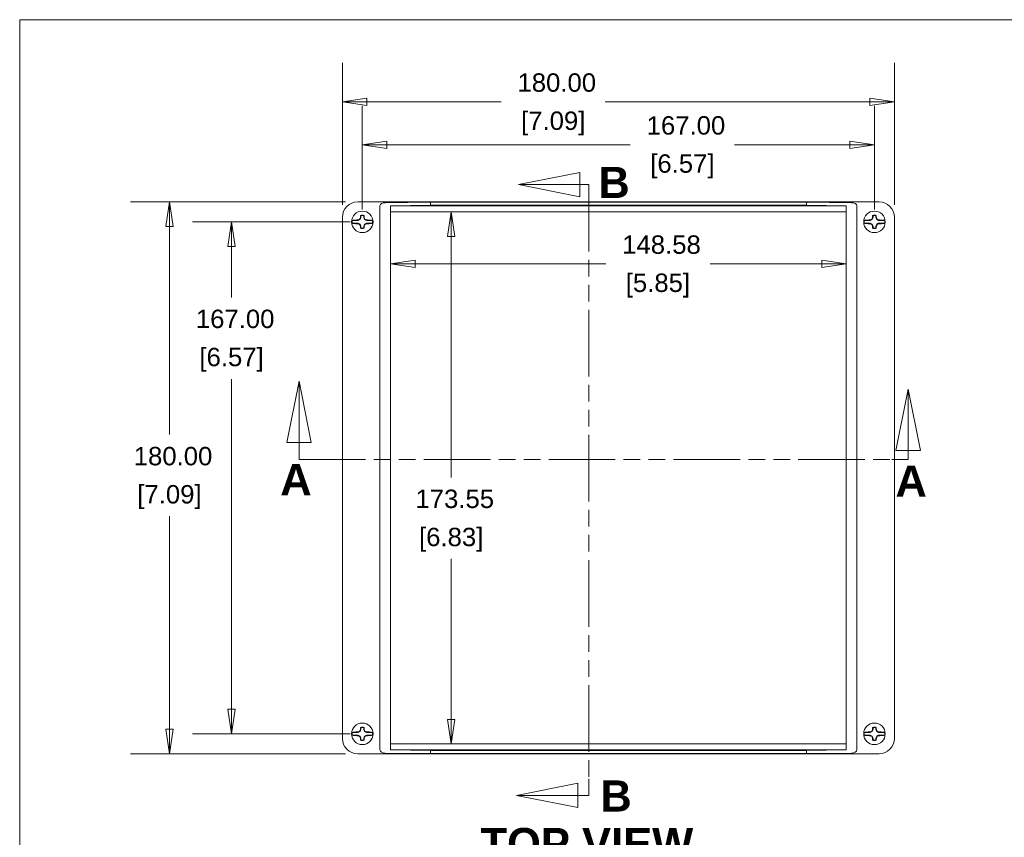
# Model space of a CAD drawing. Header units: millimetres. Extents: x 18 to 1100, y 18 to 846.
# Tile 13 of 25: x 30 to 351, y 567 to 834. Entities that reach past the tile are written whole.
import ezdxf

# ---------------------------------------------------------------- set-up
doc = ezdxf.new("R2010")
doc.units = ezdxf.units.MM
doc.header["$LTSCALE"] = 4
doc.linetypes.add('DOUBLE_DASH_CHAIN', pattern=[1.2403, 0.6614, -0.0827, 0.1654, -0.0827, 0.1654, -0.0827])
for name, color, linetype, lineweight in [('Dimension (ANSI)', 7, 'Continuous', 9), ('Section Line (ANSI)', 7, 'DOUBLE_DASH_CHAIN', 9), ('Sketch Geometry (ANSI)', 7, 'Continuous', 9), ('Symbol (ANSI)', 7, 'Continuous', 9), ('Visible (ANSI)', 7, 'Continuous', 9)]:
    doc.layers.add(name, color=color, linetype=linetype, lineweight=lineweight)
doc.styles.add('Label Text (ANSI)', font='arialbd.ttf')
doc.styles.add('Note Text (ANSI)', font='arial.ttf')
doc.dimstyles.new('Default - mm (ANSI)', dxfattribs={"dimscale": 4, "dimtxt": 1.5, "dimasz": 2, "dimexe": 3.175, "dimexo": 1, "dimgap": 0.8, "dimtad": 0, "dimtih": 1, "dimtoh": 1, "dimrnd": 1e-08, "dimzin": 4, "dimdsep": 46, "dimtxsty": 'Note Text (ANSI)', "dimblk": 'Filled-1', "dimcen": 0.09, "dimdle": 10, "dimclrd": 256, "dimclre": 256, "dimclrt": 256, "dimadec": 1, "dimazin": 0, "dimtfac": 2.032, "dimtofl": 0, "dimtmove": 0, "dimatfit": 3, "dimfxl": 1, "dimtolj": 1, "dimtzin": 0, "dimlwd": -1, "dimlwe": -1, "dimarcsym": 0})

# ---------------------------------------------------------------- blocks, each defined once
blk = doc.blocks.new('2dTransSection0')
at = {"layer": 'Section Line (ANSI)', "linetype": 'Continuous'}
for p, q in [((53.171, 195.948), (48.171, 194.948)), ((53.171, 193.948), (53.171, 195.948)), ((53.171, 194.948), (48.171, 194.948)), ((48.171, 194.948), (53.171, 193.948)), ((53.895, 194.948), (53.171, 194.948)), ((53.895, 194.948), (53.895, 193.612)), ((52.994, 146.147), (47.994, 145.147)), ((52.994, 144.147), (52.994, 146.147)), ((53.895, 146.482), (53.895, 145.147)), ((52.994, 145.147), (47.994, 145.147)), ((47.994, 145.147), (52.994, 144.147)), ((53.895, 145.147), (52.994, 145.147))]:
    blk.add_line(p, q, dxfattribs=at)
at = {"layer": 'Section Line (ANSI)', "linetype": 'DOUBLE_DASH_CHAIN', "ltscale": 2.056593}
blk.add_line((53.895, 194.948), (53.895, 145.147), dxfattribs=at)
at = {"layer": 'Section Line (ANSI)', "linetype": 'Continuous', "flags": 128}
for points in [[(53.171, 195.948), (48.171, 194.948), (53.171, 193.948), (53.171, 195.948)], [(52.994, 146.147), (47.994, 145.147), (52.994, 144.147), (52.994, 146.147)]]:
    blk.add_lwpolyline(points, dxfattribs=at)
at = {"layer": 'Section Line (ANSI)'}
for points in [[(53.171, 195.948), (48.171, 194.948), (53.171, 193.948), (53.171, 195.948)], [(52.994, 146.147), (47.994, 145.147), (52.994, 144.147), (52.994, 146.147)]]:
    blk.add_solid(points, dxfattribs=at)
at = {"layer": 'Section Line (ANSI)', "char_height": 2.54, "attachment_point": 7, "style": 'Label Text (ANSI)'}
for insert in [(54.671, 193.86), (54.832, 143.825)]:
    blk.add_mtext('B', dxfattribs=dict(at, insert=insert))
blk = doc.blocks.new('2dTransSection1')
at = {"layer": 'Section Line (ANSI)', "linetype": 'Continuous'}
for p, q in [((30.27, 178.931), (29.27, 173.931)), ((30.27, 173.931), (30.27, 178.931)), ((31.27, 173.931), (30.27, 178.931)), ((79.933, 178.265), (78.933, 173.265)), ((79.933, 173.265), (79.933, 178.265)), ((80.933, 173.265), (79.933, 178.265)), ((29.27, 173.931), (31.27, 173.931)), ((30.27, 172.546), (30.27, 173.931)), ((78.933, 173.265), (80.933, 173.265)), ((79.933, 172.546), (79.933, 173.265)), ((30.27, 172.546), (31.599, 172.546)), ((78.605, 172.546), (79.933, 172.546))]:
    blk.add_line(p, q, dxfattribs=at)
at = {"layer": 'Section Line (ANSI)', "linetype": 'DOUBLE_DASH_CHAIN', "ltscale": 2.051067}
blk.add_line((30.27, 172.546), (79.933, 172.546), dxfattribs=at)
at = {"layer": 'Section Line (ANSI)', "linetype": 'Continuous', "flags": 128}
for points in [[(31.27, 173.931), (30.27, 178.931), (29.27, 173.931), (31.27, 173.931)], [(80.933, 173.265), (79.933, 178.265), (78.933, 173.265), (80.933, 173.265)]]:
    blk.add_lwpolyline(points, dxfattribs=at)
at = {"layer": 'Section Line (ANSI)'}
for points in [[(31.27, 173.931), (30.27, 178.931), (29.27, 173.931), (31.27, 173.931)], [(80.933, 173.265), (79.933, 178.265), (78.933, 173.265), (80.933, 173.265)]]:
    blk.add_solid(points, dxfattribs=at)
at = {"layer": 'Section Line (ANSI)', "char_height": 2.54, "attachment_point": 7, "style": 'Label Text (ANSI)'}
for insert in [(28.74, 169.622), (78.889, 169.501)]:
    blk.add_mtext('A', dxfattribs=dict(at, insert=insert))
blk = doc.blocks.new('Filled-1')
at = {"color": 0}
for p, q in [((0, 0), (-1, 0.15)), ((-1, 0.15), (-1, -0.15)), ((-1, 0), (0, 0)), ((-1, -0.15), (0, 0))]:
    blk.add_line(p, q, dxfattribs=at)
at = {"color": 0, "flags": 128}
blk.add_lwpolyline([(-1, -0.15), (0, 0), (-1, 0.15), (-1, -0.15)], dxfattribs=at)
at = {"color": 0}
blk.add_solid([(-1, -0.15), (0, 0), (-1, 0.15), (-1, -0.15)], dxfattribs=at)
blk = doc.blocks.new('*D15')
at = {"layer": 'Defpoints', "color": 0, "transparency": 16777216}
for p in [(135.22, 806.78), (135.22, 769.16), (315.22, 769.16)]:
    blk.add_point(p, dxfattribs=at)
at = {"layer": 'Dimension (ANSI)', "transparency": 16777216}
for p, q in [((135.22, 773.16), (135.22, 819.48)), ((315.22, 773.16), (315.22, 819.48)), ((143.22, 806.78), (186.99, 806.78)), ((307.22, 806.78), (220.95, 806.78))]:
    blk.add_line(p, q, dxfattribs=at)
at = {"layer": 'Dimension (ANSI)', "transparency": 16777216, "xscale": 8, "yscale": 8, "zscale": 8, "rotation": 180}
blk.add_blockref('Filled-1', (135.22, 806.78), dxfattribs=at)
at = {"layer": 'Dimension (ANSI)', "transparency": 16777216, "xscale": 8, "yscale": 8, "zscale": 8}
blk.add_blockref('Filled-1', (315.22, 806.78), dxfattribs=at)
at = {"layer": 'Dimension (ANSI)', "transparency": 16777216, "char_height": 6, "attachment_point": 5, "style": 'Note Text (ANSI)'}
for s, insert in [('\\A1; 180.00', (203.97, 813.05)), ('\\A1;[7.09]', (203.97, 799.74))]:
    blk.add_mtext(s, dxfattribs=dict(at, insert=insert))
blk = doc.blocks.new('*D16')
at = {"layer": 'Defpoints', "color": 0, "transparency": 16777216}
for p in [(140.22, 774.15), (78.84, 594.15), (140.22, 594.15)]:
    blk.add_point(p, dxfattribs=at)
at = {"layer": 'Dimension (ANSI)', "transparency": 16777216}
for p, q in [((136.22, 774.15), (66.14, 774.15)), ((78.84, 766.15), (78.84, 698.24)), ((78.84, 602.15), (78.84, 671.62)), ((136.22, 594.15), (66.14, 594.15))]:
    blk.add_line(p, q, dxfattribs=at)
at = {"layer": 'Dimension (ANSI)', "transparency": 16777216, "xscale": 8, "yscale": 8, "zscale": 8}
for p, rotation in [((78.84, 774.15), 90), ((78.84, 594.15), 270)]:
    blk.add_blockref('Filled-1', p, dxfattribs=dict(at, rotation=rotation))
at = {"layer": 'Dimension (ANSI)', "transparency": 16777216, "char_height": 6, "attachment_point": 5, "style": 'Note Text (ANSI)'}
for s, insert in [('\\A1; 180.00', (78.84, 691.2)), ('\\A1;[7.09]', (78.84, 677.89))]:
    blk.add_mtext(s, dxfattribs=dict(at, insert=insert))
blk = doc.blocks.new('*D31')
at = {"layer": 'Defpoints', "color": 0, "transparency": 16777216}
for p in [(308.72, 792.81), (141.72, 767.65), (308.72, 767.65)]:
    blk.add_point(p, dxfattribs=at)
at = {"layer": 'Dimension (ANSI)', "transparency": 16777216}
for p, q in [((141.72, 771.65), (141.72, 805.51)), ((308.72, 771.65), (308.72, 805.51)), ((149.72, 792.81), (229.11, 792.81)), ((300.72, 792.81), (263.07, 792.81))]:
    blk.add_line(p, q, dxfattribs=at)
at = {"layer": 'Dimension (ANSI)', "transparency": 16777216, "xscale": 8, "yscale": 8, "zscale": 8, "rotation": 180}
blk.add_blockref('Filled-1', (141.72, 792.81), dxfattribs=at)
at = {"layer": 'Dimension (ANSI)', "transparency": 16777216, "xscale": 8, "yscale": 8, "zscale": 8}
blk.add_blockref('Filled-1', (308.72, 792.81), dxfattribs=at)
at = {"layer": 'Dimension (ANSI)', "transparency": 16777216, "char_height": 6, "attachment_point": 5, "style": 'Note Text (ANSI)'}
for s, insert in [('\\A1; 167.00', (246.09, 799.08)), ('\\A1;[6.57]', (246.09, 785.77))]:
    blk.add_mtext(s, dxfattribs=dict(at, insert=insert))
blk = doc.blocks.new('*D32')
at = {"layer": 'Defpoints', "color": 0, "transparency": 16777216}
for p in [(141.72, 767.65), (99.09, 600.65), (141.72, 600.65)]:
    blk.add_point(p, dxfattribs=at)
at = {"layer": 'Dimension (ANSI)', "transparency": 16777216}
for p, q in [((137.72, 767.65), (86.39, 767.65)), ((99.09, 759.65), (99.09, 743.01)), ((99.09, 608.65), (99.09, 716.39)), ((137.72, 600.65), (86.39, 600.65))]:
    blk.add_line(p, q, dxfattribs=at)
at = {"layer": 'Dimension (ANSI)', "transparency": 16777216, "xscale": 8, "yscale": 8, "zscale": 8}
for p, rotation in [((99.09, 767.65), 90), ((99.09, 600.65), 270)]:
    blk.add_blockref('Filled-1', p, dxfattribs=dict(at, rotation=rotation))
at = {"layer": 'Dimension (ANSI)', "transparency": 16777216, "char_height": 6, "attachment_point": 5, "style": 'Note Text (ANSI)'}
for s, insert in [('\\A1; 167.00', (99.09, 735.97)), ('\\A1;[6.57]', (99.09, 722.66))]:
    blk.add_mtext(s, dxfattribs=dict(at, insert=insert))
blk = doc.blocks.new('*D50')
at = {"layer": 'Defpoints', "color": 0, "transparency": 16777216}
for p in [(150.93, 759.35), (299.51, 759.35), (299.51, 753.93)]:
    blk.add_point(p, dxfattribs=at)
at = {"layer": 'Dimension (ANSI)', "transparency": 16777216}
for p, q in [((158.93, 753.93), (221.11, 753.93)), ((291.51, 753.93), (255.11, 753.93))]:
    blk.add_line(p, q, dxfattribs=at)
at = {"layer": 'Dimension (ANSI)', "transparency": 16777216, "xscale": 8, "yscale": 8, "zscale": 8, "rotation": 180}
blk.add_blockref('Filled-1', (150.93, 753.93), dxfattribs=at)
at = {"layer": 'Dimension (ANSI)', "transparency": 16777216, "xscale": 8, "yscale": 8, "zscale": 8}
blk.add_blockref('Filled-1', (299.51, 753.93), dxfattribs=at)
at = {"layer": 'Dimension (ANSI)', "transparency": 16777216, "char_height": 6, "attachment_point": 5, "style": 'Note Text (ANSI)'}
for s, insert in [('\\A1; 148.58', (238.11, 760.19)), ('\\A1;[5.85]', (238.11, 746.88))]:
    blk.add_mtext(s, dxfattribs=dict(at, insert=insert))
blk = doc.blocks.new('*D51')
at = {"layer": 'Defpoints', "color": 0, "transparency": 16777216}
for p in [(169.5, 770.93), (169.5, 597.38), (170.7, 597.38)]:
    blk.add_point(p, dxfattribs=at)
at = {"layer": 'Dimension (ANSI)', "transparency": 16777216}
for p, q in [((170.7, 762.93), (170.7, 684.31)), ((170.7, 605.38), (170.7, 657.69))]:
    blk.add_line(p, q, dxfattribs=at)
at = {"layer": 'Dimension (ANSI)', "transparency": 16777216, "xscale": 8, "yscale": 8, "zscale": 8}
for p, rotation in [((170.7, 770.93), 90), ((170.7, 597.38), 270)]:
    blk.add_blockref('Filled-1', p, dxfattribs=dict(at, rotation=rotation))
at = {"layer": 'Dimension (ANSI)', "transparency": 16777216, "char_height": 6, "attachment_point": 5, "style": 'Note Text (ANSI)'}
for s, insert in [('\\A1; 173.55', (170.7, 677.27)), ('\\A1;[6.83]', (170.7, 663.96))]:
    blk.add_mtext(s, dxfattribs=dict(at, insert=insert))
blk = doc.blocks.new('Borders Hammond border')
at = {"layer": 'Sketch Geometry (ANSI)'}
for p, q in [((271.9, 208.4), (7.5, 208.4)), ((7.5, 208.4), (7.5, 7.5))]:
    blk.add_line(p, q, dxfattribs=at)

msp = doc.modelspace()

# ---------------------------------------------------------------- linework, layer by layer
at = {"layer": 'Visible (ANSI)'}
for p, q in [((310.2197, 774.1543), (140.2182, 774.1543)), ((149.1654, 773.9096), (163.9181, 774.0583)), ((163.9181, 774.0583), (286.5198, 774.0583)), ((163.9181, 774.0583), (163.9181, 773.0583)), ((286.5198, 774.0583), (301.2724, 773.9096)), ((286.5198, 774.0583), (286.5198, 773.0583)), ((147.4636, 595.3988), (147.4636, 772.9098)), ((163.9181, 773.0583), (150.9277, 772.9274)), ((150.9277, 772.9274), (150.9277, 770.9274)), ((299.5102, 772.9274), (150.9277, 772.9274)), ((150.9277, 770.9274), (299.5102, 770.9274)), ((150.9277, 770.9274), (150.9364, 770.9187)), ((150.9277, 770.9274), (150.9277, 597.3812)), ((299.5014, 770.9187), (150.9364, 770.9187)), ((150.9364, 770.9187), (150.9364, 597.39)), ((286.5198, 773.0583), (163.9181, 773.0583)), ((299.5102, 772.9274), (286.5198, 773.0583)), ((299.5102, 770.9274), (299.5014, 770.9187)), ((299.5014, 597.39), (299.5014, 770.9187)), ((299.5102, 772.9274), (299.5102, 770.9274)), ((299.5102, 770.9274), (299.5102, 597.3812)), ((302.9743, 772.9098), (302.9743, 595.3988)), ((135.2189, 769.1551), (135.2189, 599.1535)), ((138.4126, 768.103), (140.3488, 768.103)), ((140.3126, 768.266), (140.3488, 768.103)), ((140.3488, 768.103), (140.9766, 768.3967)), ((140.8504, 768.5229), (140.9766, 768.3967)), ((140.9766, 768.3967), (141.2703, 769.0245)), ((141.1073, 769.0607), (141.2703, 769.0245)), ((141.2703, 769.0245), (141.2703, 769.6276)), ((142.1676, 769.6276), (142.1676, 769.0245)), ((142.3306, 769.0607), (142.1676, 769.0245)), ((142.1676, 769.0245), (142.4613, 768.3967)), ((142.5875, 768.5229), (142.4613, 768.3967)), ((142.4613, 768.3967), (143.0891, 768.103)), ((143.1253, 768.266), (143.0891, 768.103)), ((145.0253, 768.103), (143.0891, 768.103)), ((305.4126, 768.103), (307.3488, 768.103)), ((307.3126, 768.266), (307.3488, 768.103)), ((307.3488, 768.103), (307.9766, 768.3967)), ((307.8504, 768.5229), (307.9766, 768.3967)), ((307.9766, 768.3967), (308.2703, 769.0245)), ((308.1073, 769.0607), (308.2703, 769.0245)), ((308.2703, 769.0245), (308.2703, 769.6276)), ((309.1676, 769.6276), (309.1676, 769.0245)), ((309.3306, 769.0607), (309.1676, 769.0245)), ((309.1676, 769.0245), (309.4613, 768.3967)), ((309.5875, 768.5229), (309.4613, 768.3967)), ((309.4613, 768.3967), (310.0891, 768.103)), ((310.1253, 768.266), (310.0891, 768.103)), ((312.0253, 768.103), (310.0891, 768.103)), ((315.2189, 599.1535), (315.2189, 769.1551)), ((138.4126, 767.2056), (140.3488, 767.2056)), ((140.3126, 767.0427), (140.3488, 767.2056)), ((140.9766, 766.9119), (140.3488, 767.2056)), ((140.8504, 766.7857), (140.9766, 766.9119)), ((141.2703, 766.2842), (140.9766, 766.9119)), ((141.1073, 766.2479), (141.2703, 766.2842)), ((141.2703, 765.681), (141.2703, 766.2842)), ((142.4613, 766.9119), (142.1676, 766.2842)), ((142.3306, 766.2479), (142.1676, 766.2842)), ((142.1676, 766.2842), (142.1676, 765.681)), ((143.0891, 767.2056), (142.4613, 766.9119)), ((142.5875, 766.7857), (142.4613, 766.9119)), ((145.0253, 767.2056), (143.0891, 767.2056)), ((143.1253, 767.0427), (143.0891, 767.2056)), ((305.4126, 767.2056), (307.3488, 767.2056)), ((307.3126, 767.0427), (307.3488, 767.2056)), ((307.9766, 766.9119), (307.3488, 767.2056)), ((307.8504, 766.7857), (307.9766, 766.9119)), ((308.2703, 766.2842), (307.9766, 766.9119)), ((308.1073, 766.2479), (308.2703, 766.2842)), ((308.2703, 765.681), (308.2703, 766.2842)), ((309.4613, 766.9119), (309.1676, 766.2842)), ((309.3306, 766.2479), (309.1676, 766.2842)), ((309.1676, 766.2842), (309.1676, 765.681)), ((310.0891, 767.2056), (309.4613, 766.9119)), ((309.5875, 766.7857), (309.4613, 766.9119)), ((312.0253, 767.2056), (310.0891, 767.2056)), ((310.1253, 767.0427), (310.0891, 767.2056)), ((138.4126, 601.103), (140.3488, 601.103)), ((140.3126, 601.266), (140.3488, 601.103)), ((140.3488, 601.103), (140.9766, 601.3967)), ((140.8504, 601.5229), (140.9766, 601.3967)), ((140.9766, 601.3967), (141.2703, 602.0245)), ((141.1073, 602.0607), (141.2703, 602.0245)), ((141.2703, 602.0245), (141.2703, 602.6276)), ((142.1676, 602.6276), (142.1676, 602.0245)), ((142.3306, 602.0607), (142.1676, 602.0245)), ((142.1676, 602.0245), (142.4613, 601.3967)), ((142.5875, 601.5229), (142.4613, 601.3967)), ((142.4613, 601.3967), (143.0891, 601.103)), ((143.1253, 601.266), (143.0891, 601.103)), ((145.0253, 601.103), (143.0891, 601.103)), ((305.4126, 601.103), (307.3488, 601.103)), ((307.3126, 601.266), (307.3488, 601.103)), ((307.3488, 601.103), (307.9766, 601.3967)), ((307.8504, 601.5229), (307.9766, 601.3967)), ((307.9766, 601.3967), (308.2703, 602.0245)), ((308.1073, 602.0607), (308.2703, 602.0245)), ((308.2703, 602.0245), (308.2703, 602.6276)), ((309.1676, 602.6276), (309.1676, 602.0245)), ((309.3306, 602.0607), (309.1676, 602.0245)), ((309.1676, 602.0245), (309.4613, 601.3967)), ((309.5875, 601.5229), (309.4613, 601.3967)), ((309.4613, 601.3967), (310.0891, 601.103)), ((310.1253, 601.266), (310.0891, 601.103)), ((312.0253, 601.103), (310.0891, 601.103)), ((138.4126, 600.2056), (140.3488, 600.2056)), ((140.3126, 600.0427), (140.3488, 600.2056)), ((140.9766, 599.9119), (140.3488, 600.2056)), ((140.8504, 599.7857), (140.9766, 599.9119)), ((141.2703, 599.2842), (140.9766, 599.9119)), ((141.1073, 599.2479), (141.2703, 599.2842)), ((141.2703, 598.681), (141.2703, 599.2842)), ((142.4613, 599.9119), (142.1676, 599.2842)), ((142.3306, 599.2479), (142.1676, 599.2842)), ((142.1676, 599.2842), (142.1676, 598.681)), ((143.0891, 600.2056), (142.4613, 599.9119)), ((142.5875, 599.7857), (142.4613, 599.9119)), ((145.0253, 600.2056), (143.0891, 600.2056)), ((143.1253, 600.0427), (143.0891, 600.2056)), ((150.9277, 597.3812), (150.9364, 597.39)), ((150.9277, 597.3812), (150.9277, 595.3812)), ((299.5102, 597.3812), (150.9277, 597.3812)), ((150.9364, 597.39), (299.5014, 597.39)), ((299.5102, 597.3812), (299.5014, 597.39)), ((299.5102, 597.3812), (299.5102, 595.3812)), ((305.4126, 600.2056), (307.3488, 600.2056)), ((307.3126, 600.0427), (307.3488, 600.2056)), ((307.9766, 599.9119), (307.3488, 600.2056)), ((307.8504, 599.7857), (307.9766, 599.9119)), ((308.2703, 599.2842), (307.9766, 599.9119)), ((308.1073, 599.2479), (308.2703, 599.2842)), ((308.2703, 598.681), (308.2703, 599.2842)), ((309.4613, 599.9119), (309.1676, 599.2842)), ((309.3306, 599.2479), (309.1676, 599.2842)), ((309.1676, 599.2842), (309.1676, 598.681)), ((310.0891, 600.2056), (309.4613, 599.9119)), ((309.5875, 599.7857), (309.4613, 599.9119)), ((312.0253, 600.2056), (310.0891, 600.2056)), ((310.1253, 600.0427), (310.0891, 600.2056)), ((140.2182, 594.1543), (310.2197, 594.1543)), ((163.9181, 594.2503), (149.1654, 594.399)), ((150.9277, 595.3812), (299.5102, 595.3812)), ((163.9181, 595.2503), (150.9277, 595.3812)), ((286.5198, 595.2503), (163.9181, 595.2503)), ((163.9181, 594.2503), (163.9181, 595.2503)), ((286.5198, 594.2503), (163.9181, 594.2503)), ((299.5102, 595.3812), (286.5198, 595.2503)), ((286.5198, 594.2503), (286.5198, 595.2503)), ((301.2724, 594.399), (286.5198, 594.2503))]:
    msp.add_line(p, q, dxfattribs=at)
for centre in [(141.7189, 767.6543), (308.7189, 767.6543), (141.7189, 600.6543), (308.7189, 600.6543)]:
    msp.add_circle(centre, 3.5, dxfattribs=at)
for centre, radius, start, end in [((141.7189, 767.6543), 3.3366, 172.272122, 187.727878), ((141.7189, 767.6543), 2.1731, 74.024093, 105.975907), ((141.7189, 767.6543), 2.0237, 77.190381, 102.809619), ((141.7189, 767.6543), 3.3366, 352.272122, 7.727878), ((308.7189, 767.6543), 3.3366, 172.272122, 187.727878), ((308.7189, 767.6543), 2.1731, 74.024093, 105.975907), ((308.7189, 767.6543), 2.0237, 77.190381, 102.809619), ((308.7189, 767.6543), 3.3366, 352.272122, 7.727878), ((141.7189, 767.6543), 2.1731, 254.024093, 285.975907), ((141.7189, 767.6543), 2.0237, 257.190381, 282.809619), ((308.7189, 767.6543), 2.1731, 254.024093, 285.975907), ((308.7189, 767.6543), 2.0237, 257.190381, 282.809619), ((141.7189, 600.6543), 3.3366, 172.272122, 187.727878), ((141.7189, 600.6543), 2.1731, 74.024093, 105.975907), ((141.7189, 600.6543), 2.0237, 77.190381, 102.809619), ((141.7189, 600.6543), 3.3366, 352.272122, 7.727878), ((308.7189, 600.6543), 3.3366, 172.272122, 187.727878), ((308.7189, 600.6543), 2.1731, 74.024093, 105.975907), ((308.7189, 600.6543), 2.0237, 77.190381, 102.809619), ((308.7189, 600.6543), 3.3366, 352.272122, 7.727878), ((141.7189, 600.6543), 2.1731, 254.024093, 285.975907), ((141.7189, 600.6543), 2.0237, 257.190381, 282.809619), ((308.7189, 600.6543), 2.1731, 254.024093, 285.975907), ((308.7189, 600.6543), 2.0237, 257.190381, 282.809619)]:
    msp.add_arc(centre, radius, start, end, dxfattribs=at)
for centre, major_axis, ratio, start_param, end_param in [((140.2197, 769.1535), (-3.5366, 3.5366), 0.99969546, 5.49793944, 7.06843118), ((149.1957, 772.9098), (-1.7321, 0), 0.57735027, 4.72984227, 6.28318531), ((301.2422, 772.9098), (1.7321, 0), 0.57735027, 0, 1.55334303), ((310.2182, 769.1535), (3.5366, 3.5366), 0.99969546, 5.49793944, 7.06843118), ((141.7189, 765.5979), (15.4291, 0), 0.17364818, 1.66207457, 1.70544736), ((142.3691, 766.2646), (14.0318, 6.5649), 0.17364818, 1.59782388, 1.63634094), ((143.1087, 767.0041), (6.5649, 14.0318), 0.17364818, 1.50525172, 1.54376877), ((143.7754, 767.6543), (0, 15.4291), 0.17364818, 1.43614529, 1.47951809), ((139.6625, 767.6543), (0, -15.4291), 0.17364818, 1.66207457, 1.70544736), ((140.3292, 767.0041), (6.5649, -14.0318), 0.17364818, 1.59782388, 1.63634094), ((141.0687, 766.2646), (14.0318, -6.5649), 0.17364818, 1.50525172, 1.54376877), ((141.7189, 765.5979), (15.4291, 0), 0.17364818, 1.43614529, 1.47951809), ((308.7189, 765.5979), (15.4291, 0), 0.17364818, 1.66207457, 1.70544736), ((309.3691, 766.2646), (14.0318, 6.5649), 0.17364818, 1.59782388, 1.63634094), ((310.1087, 767.0041), (6.5649, 14.0318), 0.17364818, 1.50525172, 1.54376877), ((310.7754, 767.6543), (0, 15.4291), 0.17364818, 1.43614529, 1.47951809), ((306.6625, 767.6543), (0, -15.4291), 0.17364818, 1.66207457, 1.70544736), ((307.3292, 767.0041), (6.5649, -14.0318), 0.17364818, 1.59782388, 1.63634094), ((308.0687, 766.2646), (14.0318, -6.5649), 0.17364818, 1.50525172, 1.54376877), ((308.7189, 765.5979), (15.4291, 0), 0.17364818, 1.43614529, 1.47951809), ((141.7189, 769.7107), (-15.4291, 0), 0.17364818, 1.43614529, 1.47951809), ((142.3691, 769.0441), (-14.0318, 6.5649), 0.17364818, 1.50525172, 1.54376877), ((143.1087, 768.3045), (-6.5649, 14.0318), 0.17364818, 1.59782388, 1.63634094), ((143.7754, 767.6543), (0, 15.4291), 0.17364818, 1.66207457, 1.70544736), ((139.6625, 767.6543), (0, -15.4291), 0.17364818, 1.43614529, 1.47951809), ((140.3292, 768.3045), (-6.5649, -14.0318), 0.17364818, 1.50525172, 1.54376877), ((141.0687, 769.0441), (-14.0318, -6.5649), 0.17364818, 1.59782388, 1.63634094), ((141.7189, 769.7107), (-15.4291, 0), 0.17364818, 1.66207457, 1.70544736), ((308.7189, 769.7107), (-15.4291, 0), 0.17364818, 1.43614529, 1.47951809), ((309.3691, 769.0441), (-14.0318, 6.5649), 0.17364818, 1.50525172, 1.54376877), ((310.1087, 768.3045), (-6.5649, 14.0318), 0.17364818, 1.59782388, 1.63634094), ((310.7754, 767.6543), (0, 15.4291), 0.17364818, 1.66207457, 1.70544736), ((306.6625, 767.6543), (0, -15.4291), 0.17364818, 1.43614529, 1.47951809), ((307.3292, 768.3045), (-6.5649, -14.0318), 0.17364818, 1.50525172, 1.54376877), ((308.0687, 769.0441), (-14.0318, -6.5649), 0.17364818, 1.59782388, 1.63634094), ((308.7189, 769.7107), (-15.4291, 0), 0.17364818, 1.66207457, 1.70544736), ((141.7189, 598.5979), (15.4291, 0), 0.17364818, 1.66207457, 1.70544736), ((142.3691, 599.2646), (14.0318, 6.5649), 0.17364818, 1.59782388, 1.63634094), ((143.1087, 600.0041), (6.5649, 14.0318), 0.17364818, 1.50525172, 1.54376877), ((143.7754, 600.6543), (0, 15.4291), 0.17364818, 1.43614529, 1.47951809), ((139.6625, 600.6543), (0, -15.4291), 0.17364818, 1.66207457, 1.70544736), ((140.3292, 600.0041), (6.5649, -14.0318), 0.17364818, 1.59782388, 1.63634094), ((141.0687, 599.2646), (14.0318, -6.5649), 0.17364818, 1.50525172, 1.54376877), ((141.7189, 598.5979), (15.4291, 0), 0.17364818, 1.43614529, 1.47951809), ((308.7189, 598.5979), (15.4291, 0), 0.17364818, 1.66207457, 1.70544736), ((309.3691, 599.2646), (14.0318, 6.5649), 0.17364818, 1.59782388, 1.63634094), ((310.1087, 600.0041), (6.5649, 14.0318), 0.17364818, 1.50525172, 1.54376877), ((310.7754, 600.6543), (0, 15.4291), 0.17364818, 1.43614529, 1.47951809), ((306.6625, 600.6543), (0, -15.4291), 0.17364818, 1.66207457, 1.70544736), ((307.3292, 600.0041), (6.5649, -14.0318), 0.17364818, 1.59782388, 1.63634094), ((308.0687, 599.2646), (14.0318, -6.5649), 0.17364818, 1.50525172, 1.54376877), ((308.7189, 598.5979), (15.4291, 0), 0.17364818, 1.43614529, 1.47951809), ((140.2197, 599.1551), (-3.5366, -3.5366), 0.99969546, 5.49793944, 7.06843118), ((141.7189, 602.7107), (-15.4291, 0), 0.17364818, 1.43614529, 1.47951809), ((142.3691, 602.0441), (-14.0318, 6.5649), 0.17364818, 1.50525172, 1.54376877), ((143.1087, 601.3045), (-6.5649, 14.0318), 0.17364818, 1.59782388, 1.63634094), ((143.7754, 600.6543), (0, 15.4291), 0.17364818, 1.66207457, 1.70544736), ((139.6625, 600.6543), (0, -15.4291), 0.17364818, 1.43614529, 1.47951809), ((140.3292, 601.3045), (-6.5649, -14.0318), 0.17364818, 1.50525172, 1.54376877), ((141.0687, 602.0441), (-14.0318, -6.5649), 0.17364818, 1.59782388, 1.63634094), ((141.7189, 602.7107), (-15.4291, 0), 0.17364818, 1.66207457, 1.70544736), ((308.7189, 602.7107), (-15.4291, 0), 0.17364818, 1.43614529, 1.47951809), ((309.3691, 602.0441), (-14.0318, 6.5649), 0.17364818, 1.50525172, 1.54376877), ((310.1087, 601.3045), (-6.5649, 14.0318), 0.17364818, 1.59782388, 1.63634094), ((310.7754, 600.6543), (0, 15.4291), 0.17364818, 1.66207457, 1.70544736), ((306.6625, 600.6543), (0, -15.4291), 0.17364818, 1.43614529, 1.47951809), ((307.3292, 601.3045), (-6.5649, -14.0318), 0.17364818, 1.50525172, 1.54376877), ((308.0687, 602.0441), (-14.0318, -6.5649), 0.17364818, 1.59782388, 1.63634094), ((308.7189, 602.7107), (-15.4291, 0), 0.17364818, 1.66207457, 1.70544736), ((310.2182, 599.1551), (3.5366, -3.5366), 0.99969546, 5.49793944, 7.06843118), ((149.1957, 595.3988), (-1.7321, 0), 0.57735027, 0, 1.55334303), ((301.2422, 595.3988), (1.7321, 0), 0.57735027, 4.72984227, 6.28318531)]:
    msp.add_ellipse(centre, major_axis=major_axis, ratio=ratio, start_param=start_param, end_param=end_param, dxfattribs=at)
for points, knots in [([(138.4126, 768.103), (138.4902, 768.129), (138.6021, 768.1548), (138.859, 768.1984), (139.0594, 768.2212), (139.3602, 768.2424), (139.4953, 768.249), (139.6298, 768.2524)], [0.069562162, 0.069562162, 0.069562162, 0.069562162, 0.117567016, 0.117567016, 0.177406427, 0.177406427, 0.214967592, 0.214967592, 0.214967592, 0.214967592]), ([(143.8081, 768.2524), (143.9426, 768.249), (144.0777, 768.2424), (144.3785, 768.2212), (144.5789, 768.1984), (144.8358, 768.1548), (144.9476, 768.129), (145.0253, 768.103)], [0.738553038, 0.738553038, 0.738553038, 0.738553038, 0.776114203, 0.776114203, 0.835953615, 0.835953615, 0.883958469, 0.883958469, 0.883958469, 0.883958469]), ([(305.4126, 768.103), (305.4902, 768.129), (305.6021, 768.1548), (305.859, 768.1984), (306.0594, 768.2212), (306.3602, 768.2424), (306.4953, 768.249), (306.6298, 768.2524)], [0.069562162, 0.069562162, 0.069562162, 0.069562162, 0.117567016, 0.117567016, 0.177406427, 0.177406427, 0.214967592, 0.214967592, 0.214967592, 0.214967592]), ([(310.8081, 768.2524), (310.9426, 768.249), (311.0777, 768.2424), (311.3785, 768.2212), (311.5789, 768.1984), (311.8358, 768.1548), (311.9476, 768.129), (312.0253, 768.103)], [0.738553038, 0.738553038, 0.738553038, 0.738553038, 0.776114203, 0.776114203, 0.835953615, 0.835953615, 0.883958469, 0.883958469, 0.883958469, 0.883958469]), ([(139.6298, 767.0562), (139.4953, 767.0596), (139.3602, 767.0662), (139.0594, 767.0874), (138.859, 767.1102), (138.6021, 767.1538), (138.4902, 767.1796), (138.4126, 767.2056)], [0.738553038, 0.738553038, 0.738553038, 0.738553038, 0.776114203, 0.776114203, 0.835953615, 0.835953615, 0.883958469, 0.883958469, 0.883958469, 0.883958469]), ([(145.0253, 767.2056), (144.9468, 767.1793), (144.8333, 767.1533), (144.5747, 767.1097), (144.3749, 767.0871), (144.0757, 767.0661), (143.9416, 767.0596), (143.8081, 767.0562)], [0.069565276, 0.069565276, 0.069565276, 0.069565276, 0.118136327, 0.118136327, 0.177695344, 0.177695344, 0.214972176, 0.214972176, 0.214972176, 0.214972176]), ([(306.6298, 767.0562), (306.4953, 767.0596), (306.3602, 767.0662), (306.0594, 767.0874), (305.859, 767.1102), (305.6021, 767.1538), (305.4902, 767.1796), (305.4126, 767.2056)], [0.738553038, 0.738553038, 0.738553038, 0.738553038, 0.776114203, 0.776114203, 0.835953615, 0.835953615, 0.883958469, 0.883958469, 0.883958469, 0.883958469]), ([(312.0253, 767.2056), (311.9468, 767.1793), (311.8333, 767.1533), (311.5747, 767.1097), (311.3749, 767.0871), (311.0757, 767.0661), (310.9416, 767.0596), (310.8081, 767.0562)], [0.069565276, 0.069565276, 0.069565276, 0.069565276, 0.118136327, 0.118136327, 0.177695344, 0.177695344, 0.214972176, 0.214972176, 0.214972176, 0.214972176]), ([(138.4126, 601.103), (138.4902, 601.129), (138.6021, 601.1548), (138.859, 601.1984), (139.0594, 601.2212), (139.3602, 601.2424), (139.4953, 601.249), (139.6298, 601.2524)], [0.069562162, 0.069562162, 0.069562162, 0.069562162, 0.117567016, 0.117567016, 0.177406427, 0.177406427, 0.214967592, 0.214967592, 0.214967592, 0.214967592]), ([(143.8081, 601.2524), (143.9426, 601.249), (144.0777, 601.2424), (144.3785, 601.2212), (144.5789, 601.1984), (144.8358, 601.1548), (144.9476, 601.129), (145.0253, 601.103)], [0.738553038, 0.738553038, 0.738553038, 0.738553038, 0.776114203, 0.776114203, 0.835953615, 0.835953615, 0.883958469, 0.883958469, 0.883958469, 0.883958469]), ([(305.4126, 601.103), (305.4902, 601.129), (305.6021, 601.1548), (305.859, 601.1984), (306.0594, 601.2212), (306.3602, 601.2424), (306.4953, 601.249), (306.6298, 601.2524)], [0.069562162, 0.069562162, 0.069562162, 0.069562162, 0.117567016, 0.117567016, 0.177406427, 0.177406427, 0.214967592, 0.214967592, 0.214967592, 0.214967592]), ([(310.8081, 601.2524), (310.9426, 601.249), (311.0777, 601.2424), (311.3785, 601.2212), (311.5789, 601.1984), (311.8358, 601.1548), (311.9476, 601.129), (312.0253, 601.103)], [0.738553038, 0.738553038, 0.738553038, 0.738553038, 0.776114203, 0.776114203, 0.835953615, 0.835953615, 0.883958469, 0.883958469, 0.883958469, 0.883958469]), ([(139.6298, 600.0562), (139.4953, 600.0596), (139.3602, 600.0662), (139.0594, 600.0874), (138.859, 600.1102), (138.6021, 600.1538), (138.4902, 600.1796), (138.4126, 600.2056)], [0.738553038, 0.738553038, 0.738553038, 0.738553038, 0.776114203, 0.776114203, 0.835953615, 0.835953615, 0.883958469, 0.883958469, 0.883958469, 0.883958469]), ([(145.0253, 600.2056), (144.9468, 600.1793), (144.8333, 600.1533), (144.5747, 600.1097), (144.3749, 600.0871), (144.0757, 600.0661), (143.9416, 600.0596), (143.8081, 600.0562)], [0.069565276, 0.069565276, 0.069565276, 0.069565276, 0.118136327, 0.118136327, 0.177695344, 0.177695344, 0.214972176, 0.214972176, 0.214972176, 0.214972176]), ([(306.6298, 600.0562), (306.4953, 600.0596), (306.3602, 600.0662), (306.0594, 600.0874), (305.859, 600.1102), (305.6021, 600.1538), (305.4902, 600.1796), (305.4126, 600.2056)], [0.738553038, 0.738553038, 0.738553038, 0.738553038, 0.776114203, 0.776114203, 0.835953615, 0.835953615, 0.883958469, 0.883958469, 0.883958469, 0.883958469]), ([(312.0253, 600.2056), (311.9468, 600.1793), (311.8333, 600.1533), (311.5747, 600.1097), (311.3749, 600.0871), (311.0757, 600.0661), (310.9416, 600.0596), (310.8081, 600.0562)], [0.069565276, 0.069565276, 0.069565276, 0.069565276, 0.118136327, 0.118136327, 0.177695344, 0.177695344, 0.214972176, 0.214972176, 0.214972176, 0.214972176])]:
    msp.add_open_spline(points, degree=3, knots=knots, dxfattribs=at)
for points, degree in [([(139.6477, 768.2529), (139.6417, 768.2527), (139.6357, 768.2526), (139.6298, 768.2524)], 3), ([(141.1208, 769.7435), (141.1207, 769.7375), (141.1205, 769.7315), (141.1204, 769.7256)], 3), ([(141.2703, 769.6276), (141.1977, 769.6856), (141.1208, 769.7435)], 2), ([(142.1676, 769.6276), (142.2402, 769.6856), (142.317, 769.7435)], 2), ([(142.3175, 769.7256), (142.3173, 769.7315), (142.3172, 769.7375), (142.317, 769.7435)], 3), ([(143.8081, 768.2524), (143.8022, 768.2526), (143.7962, 768.2527), (143.7902, 768.2529)], 3), ([(306.6477, 768.2529), (306.6417, 768.2527), (306.6357, 768.2526), (306.6298, 768.2524)], 3), ([(308.1208, 769.7435), (308.1207, 769.7375), (308.1205, 769.7315), (308.1204, 769.7256)], 3), ([(308.2703, 769.6276), (308.1977, 769.6856), (308.1208, 769.7435)], 2), ([(309.1676, 769.6276), (309.2402, 769.6856), (309.317, 769.7435)], 2), ([(309.3175, 769.7256), (309.3173, 769.7315), (309.3172, 769.7375), (309.317, 769.7435)], 3), ([(310.8081, 768.2524), (310.8022, 768.2526), (310.7962, 768.2527), (310.7902, 768.2529)], 3), ([(139.6298, 767.0562), (139.6357, 767.056), (139.6417, 767.0559), (139.6477, 767.0558)], 3), ([(141.1204, 765.583), (141.1205, 765.5771), (141.1207, 765.5711), (141.1208, 765.5651)], 3), ([(141.1208, 765.5651), (141.1977, 765.6231), (141.2703, 765.681)], 2), ([(142.317, 765.5651), (142.2402, 765.6231), (142.1676, 765.681)], 2), ([(142.317, 765.5651), (142.3172, 765.5711), (142.3173, 765.5771), (142.3175, 765.583)], 3), ([(143.7902, 767.0558), (143.7962, 767.0559), (143.8022, 767.056), (143.8081, 767.0562)], 3), ([(306.6298, 767.0562), (306.6357, 767.056), (306.6417, 767.0559), (306.6477, 767.0558)], 3), ([(308.1204, 765.583), (308.1205, 765.5771), (308.1207, 765.5711), (308.1208, 765.5651)], 3), ([(308.1208, 765.5651), (308.1977, 765.6231), (308.2703, 765.681)], 2), ([(309.317, 765.5651), (309.2402, 765.6231), (309.1676, 765.681)], 2), ([(309.317, 765.5651), (309.3172, 765.5711), (309.3173, 765.5771), (309.3175, 765.583)], 3), ([(310.7902, 767.0558), (310.7962, 767.0559), (310.8022, 767.056), (310.8081, 767.0562)], 3), ([(139.6477, 601.2529), (139.6417, 601.2527), (139.6357, 601.2526), (139.6298, 601.2524)], 3), ([(141.1208, 602.7435), (141.1207, 602.7375), (141.1205, 602.7315), (141.1204, 602.7256)], 3), ([(141.2703, 602.6276), (141.1977, 602.6856), (141.1208, 602.7435)], 2), ([(142.1676, 602.6276), (142.2402, 602.6856), (142.317, 602.7435)], 2), ([(142.3175, 602.7256), (142.3173, 602.7315), (142.3172, 602.7375), (142.317, 602.7435)], 3), ([(143.8081, 601.2524), (143.8022, 601.2526), (143.7962, 601.2527), (143.7902, 601.2529)], 3), ([(306.6477, 601.2529), (306.6417, 601.2527), (306.6357, 601.2526), (306.6298, 601.2524)], 3), ([(308.1208, 602.7435), (308.1207, 602.7375), (308.1205, 602.7315), (308.1204, 602.7256)], 3), ([(308.2703, 602.6276), (308.1977, 602.6856), (308.1208, 602.7435)], 2), ([(309.1676, 602.6276), (309.2402, 602.6856), (309.317, 602.7435)], 2), ([(309.3175, 602.7256), (309.3173, 602.7315), (309.3172, 602.7375), (309.317, 602.7435)], 3), ([(310.8081, 601.2524), (310.8022, 601.2526), (310.7962, 601.2527), (310.7902, 601.2529)], 3), ([(139.6298, 600.0562), (139.6357, 600.056), (139.6417, 600.0559), (139.6477, 600.0558)], 3), ([(141.1204, 598.583), (141.1205, 598.5771), (141.1207, 598.5711), (141.1208, 598.5651)], 3), ([(141.1208, 598.5651), (141.1977, 598.6231), (141.2703, 598.681)], 2), ([(142.317, 598.5651), (142.2402, 598.6231), (142.1676, 598.681)], 2), ([(142.317, 598.5651), (142.3172, 598.5711), (142.3173, 598.5771), (142.3175, 598.583)], 3), ([(143.7902, 600.0558), (143.7962, 600.0559), (143.8022, 600.056), (143.8081, 600.0562)], 3), ([(306.6298, 600.0562), (306.6357, 600.056), (306.6417, 600.0559), (306.6477, 600.0558)], 3), ([(308.1204, 598.583), (308.1205, 598.5771), (308.1207, 598.5711), (308.1208, 598.5651)], 3), ([(308.1208, 598.5651), (308.1977, 598.6231), (308.2703, 598.681)], 2), ([(309.317, 598.5651), (309.2402, 598.6231), (309.1676, 598.681)], 2), ([(309.317, 598.5651), (309.3172, 598.5711), (309.3173, 598.5771), (309.3175, 598.583)], 3), ([(310.7902, 600.0558), (310.7962, 600.0559), (310.8022, 600.056), (310.8081, 600.0562)], 3)]:
    msp.add_open_spline(points, degree=degree, dxfattribs=at)

# ---------------------------------------------------------------- block references
at = {"xscale": 4, "yscale": 4, "zscale": 4}
msp.add_blockref('Borders Hammond border', (0, 0), dxfattribs=at)
at = {"layer": 'Section Line (ANSI)', "xscale": 4, "yscale": 4, "zscale": 4}
for name in ['2dTransSection0', '2dTransSection1']:
    msp.add_blockref(name, (0, 0), dxfattribs=at)

# ---------------------------------------------------------------- texts
at = {"layer": 'Symbol (ANSI)', "insert": (180.2407, 559.6369), "char_height": 10.16, "attachment_point": 7, "style": 'Label Text (ANSI)'}
msp.add_mtext('TOP VIEW', dxfattribs=at)

# ---------------------------------------------------------------- dimensions: what is measured, and where the dimension line sits
at = {"layer": 'Dimension (ANSI)'}
for base, p1, p2, angle, text, override, picture, middle in [((135.2189, 806.7836), (315.2189, 769.1551), (135.2189, 769.1551), 180, ' <>\\X[7.09]', {"dimgap": 0.8, "dimtih": 0, "dimtoh": 0, "dimdec": 2, "dimpost": '\\X', "dimtol": 0, "dimlim": 0, "dimtp": 0, "dimtm": 0, "dimtdec": 2, "dimatfit": 1}, '*D15', (203.9725, 806.7836)), ((308.7189, 792.8144), (141.7189, 767.6543), (308.7189, 767.6543), 180, ' <>\\X[6.57]', {"dimgap": 0.8, "dimtih": 0, "dimtoh": 0, "dimdec": 2, "dimpost": '\\X', "dimtol": 0, "dimlim": 0, "dimtp": 0, "dimtm": 0, "dimtdec": 2, "dimatfit": 1}, '*D31', (246.0886, 792.8144)), ((78.8383, 594.1543), (140.2182, 774.1543), (140.2182, 594.1543), 90, ' <>\\X[7.09]', {"dimgap": 0.8, "dimdec": 2, "dimpost": '\\X', "dimtol": 0, "dimlim": 0, "dimtp": 0, "dimtm": 0, "dimtdec": 2, "dimatfit": 1}, '*D16', (78.8383, 684.9336)), ((170.6988, 597.3812), (169.4993, 770.9274), (169.4993, 597.3812), 270, ' <>\\X[6.83]', {"dimgap": 0.8, "dimdec": 2, "dimpost": '\\X', "dimse1": 1, "dimse2": 1, "dimtol": 0, "dimlim": 0, "dimtp": 0, "dimtm": 0, "dimtdec": 2, "dimatfit": 1}, '*D51', (170.6988, 671.0035)), ((99.0939, 600.6543), (141.7189, 767.6543), (141.7189, 600.6543), 90, ' <>\\X[6.57]', {"dimgap": 0.8, "dimdec": 2, "dimpost": '\\X', "dimtol": 0, "dimlim": 0, "dimtp": 0, "dimtm": 0, "dimtdec": 2, "dimatfit": 1}, '*D32', (99.0939, 729.7024)), ((299.5102, 753.9291), (150.9277, 759.347), (299.5102, 759.347), 180, ' <>\\X[5.85]', {"dimgap": 0.8, "dimtih": 0, "dimtoh": 0, "dimdec": 2, "dimpost": '\\X', "dimse1": 1, "dimse2": 1, "dimtol": 0, "dimlim": 0, "dimtp": 0, "dimtm": 0, "dimtdec": 2, "dimatfit": 1}, '*D50', (238.1111, 753.9291))]:
    dim = msp.add_linear_dim(base=base, p1=p1, p2=p2, angle=angle, text=text, dimstyle='Default - mm (ANSI)', override=override, dxfattribs=at)
    dim.commit()
    dim.dimension.update_dxf_attribs({"geometry": picture, "text_midpoint": middle, "dimtype": 160})

doc.saveas('drawing.dxf')
